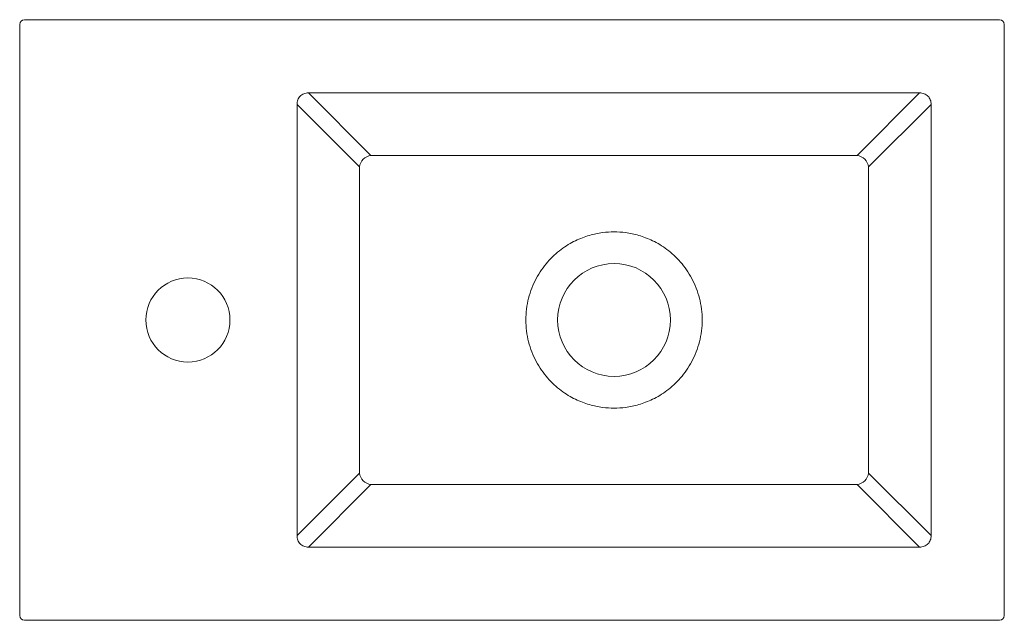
# Model space of a CAD drawing. Header units: millimetres. Extents: x 446.513 to 446.923, y 419.239 to 419.489.
import ezdxf

# ---------------------------------------------------------------- set-up
doc = ezdxf.new("R2010")
doc.units = ezdxf.units.MM
doc.layers.add('SANINDUSA', color=3, linetype='Continuous')

msp = doc.modelspace()

# ---------------------------------------------------------------- linework, layer by layer
at = {"layer": 'SANINDUSA', "linetype": 'Continuous', "lineweight": 15}
for p, q in [((446.51294, 419.24104), (446.51294, 419.48717)), ((446.51494, 419.48917), (446.92107, 419.48917)), ((446.92307, 419.48717), (446.92307, 419.24104)), ((446.63321, 419.45866), (446.65926, 419.43261)), ((446.8878, 419.45866), (446.63321, 419.45866)), ((446.86175, 419.43261), (446.8878, 419.45866)), ((446.6545, 419.42785), (446.62845, 419.4539)), ((446.62845, 419.4539), (446.62845, 419.27431)), ((446.89256, 419.4539), (446.86651, 419.42785)), ((446.89256, 419.27431), (446.89256, 419.4539)), ((446.86175, 419.43261), (446.65926, 419.43261)), ((446.6545, 419.42785), (446.6545, 419.30036)), ((446.86651, 419.30036), (446.86651, 419.42785)), ((446.62845, 419.27431), (446.6545, 419.30036)), ((446.86651, 419.30036), (446.89256, 419.27431)), ((446.65926, 419.2956), (446.63321, 419.26955)), ((446.65926, 419.2956), (446.86175, 419.2956)), ((446.8878, 419.26955), (446.86175, 419.2956)), ((446.63321, 419.26955), (446.8878, 419.26955)), ((446.92107, 419.23904), (446.51494, 419.23904))]:
    msp.add_line(p, q, dxfattribs=at)
msp.add_circle((446.58301, 419.36411), 0.0175, dxfattribs=at)
for centre, radius, start, end in [((446.51494, 419.48717), 0.002, 90.0817, 179.9183), ((446.92107, 419.48717), 0.002, 0.0817, 89.9183), ((446.65983, 419.42728), 0.00536, 96.1567, 173.8433), ((446.86118, 419.42728), 0.00536, 6.1567, 83.8433), ((446.76051, 419.36411), 0.0235, 90, 270), ((446.76051, 419.36411), 0.0235, 270, 90), ((446.65983, 419.30093), 0.00536, 186.1567, 263.8433), ((446.86118, 419.30093), 0.00536, 276.1567, 353.8433), ((446.51494, 419.24104), 0.002, 180.0817, 269.9183), ((446.92107, 419.24104), 0.002, 270.0817, 359.9183)]:
    msp.add_arc(centre, radius, start, end, dxfattribs=at)
for points, knots in [([(446.63321, 419.45866), (446.63254, 419.45868), (446.63189, 419.45858), (446.63071, 419.45813), (446.63019, 419.4578), (446.62932, 419.45693), (446.62898, 419.4564), (446.62853, 419.45522), (446.62843, 419.45457), (446.62845, 419.4539)], [0, 0, 0, 0, 0.25, 0.25, 0.5, 0.5, 0.75, 0.75, 1, 1, 1, 1]), ([(446.89256, 419.4539), (446.89258, 419.45457), (446.89248, 419.45522), (446.89203, 419.4564), (446.8917, 419.45693), (446.89083, 419.4578), (446.8903, 419.45813), (446.88912, 419.45858), (446.88847, 419.45868), (446.8878, 419.45866)], [0, 0, 0, 0, 0.25, 0.25, 0.5, 0.5, 0.75, 0.75, 1, 1, 1, 1]), ([(446.76051, 419.32739), (446.75898, 419.32739), (446.75735, 419.32748), (446.75391, 419.32794), (446.7521, 419.32831), (446.74834, 419.32941), (446.74639, 419.33014), (446.74244, 419.33207), (446.74043, 419.33326), (446.73652, 419.3362), (446.73461, 419.33794), (446.73108, 419.34198), (446.72946, 419.34429), (446.72743, 419.3481), (446.72682, 419.34943), (446.72575, 419.35218), (446.72529, 419.35361), (446.72455, 419.35653), (446.72426, 419.35802), (446.72388, 419.36105), (446.72379, 419.36258), (446.72379, 419.36564), (446.72388, 419.36717), (446.72426, 419.37019), (446.72455, 419.37168), (446.72529, 419.3746), (446.72575, 419.37603), (446.72682, 419.37878), (446.72743, 419.38011), (446.72946, 419.38393), (446.73108, 419.38623), (446.73461, 419.39027), (446.73652, 419.39201), (446.74043, 419.39495), (446.74244, 419.39615), (446.74639, 419.39807), (446.74834, 419.39881), (446.7521, 419.3999), (446.75391, 419.40027), (446.75735, 419.40073), (446.75898, 419.40082), (446.76051, 419.40082)], [0, 0, 0, 0, 0.0625, 0.0625, 0.125, 0.125, 0.1875, 0.1875, 0.25, 0.25, 0.3125, 0.3125, 0.375, 0.375, 0.40625, 0.40625, 0.4375, 0.4375, 0.46875, 0.46875, 0.5, 0.5, 0.53125, 0.53125, 0.5625, 0.5625, 0.59375, 0.59375, 0.625, 0.625, 0.6875, 0.6875, 0.75, 0.75, 0.8125, 0.8125, 0.875, 0.875, 0.9375, 0.9375, 1, 1, 1, 1]), ([(446.76051, 419.40082), (446.76204, 419.40082), (446.76366, 419.40073), (446.7671, 419.40027), (446.76891, 419.3999), (446.77267, 419.39881), (446.77462, 419.39807), (446.77857, 419.39615), (446.78058, 419.39495), (446.78449, 419.39201), (446.78641, 419.39027), (446.78993, 419.38623), (446.79155, 419.38393), (446.79358, 419.38011), (446.79419, 419.37878), (446.79526, 419.37603), (446.79572, 419.3746), (446.79646, 419.37168), (446.79675, 419.37019), (446.79713, 419.36717), (446.79722, 419.36564), (446.79722, 419.36258), (446.79713, 419.36105), (446.79675, 419.35802), (446.79646, 419.35653), (446.79572, 419.35361), (446.79526, 419.35218), (446.79419, 419.34943), (446.79358, 419.3481), (446.79155, 419.34429), (446.78993, 419.34198), (446.78641, 419.33794), (446.78449, 419.3362), (446.78058, 419.33326), (446.77857, 419.33207), (446.77462, 419.33014), (446.77267, 419.32941), (446.76891, 419.32831), (446.7671, 419.32794), (446.76366, 419.32748), (446.76204, 419.32739), (446.76051, 419.32739)], [0, 0, 0, 0, 0.0625, 0.0625, 0.125, 0.125, 0.1875, 0.1875, 0.25, 0.25, 0.3125, 0.3125, 0.375, 0.375, 0.40625, 0.40625, 0.4375, 0.4375, 0.46875, 0.46875, 0.5, 0.5, 0.53125, 0.53125, 0.5625, 0.5625, 0.59375, 0.59375, 0.625, 0.625, 0.6875, 0.6875, 0.75, 0.75, 0.8125, 0.8125, 0.875, 0.875, 0.9375, 0.9375, 1, 1, 1, 1]), ([(446.62845, 419.27431), (446.62843, 419.27364), (446.62853, 419.27299), (446.62898, 419.27181), (446.62932, 419.27129), (446.63019, 419.27042), (446.63071, 419.27008), (446.63189, 419.26963), (446.63254, 419.26953), (446.63321, 419.26955)], [0, 0, 0, 0, 0.25, 0.25, 0.5, 0.5, 0.75, 0.75, 1, 1, 1, 1]), ([(446.8878, 419.26955), (446.88847, 419.26953), (446.88912, 419.26963), (446.8903, 419.27008), (446.89083, 419.27042), (446.8917, 419.27129), (446.89203, 419.27181), (446.89248, 419.27299), (446.89258, 419.27364), (446.89256, 419.27431)], [0, 0, 0, 0, 0.25, 0.25, 0.5, 0.5, 0.75, 0.75, 1, 1, 1, 1])]:
    msp.add_open_spline(points, degree=3, knots=knots, dxfattribs=at)

doc.saveas('drawing.dxf')
